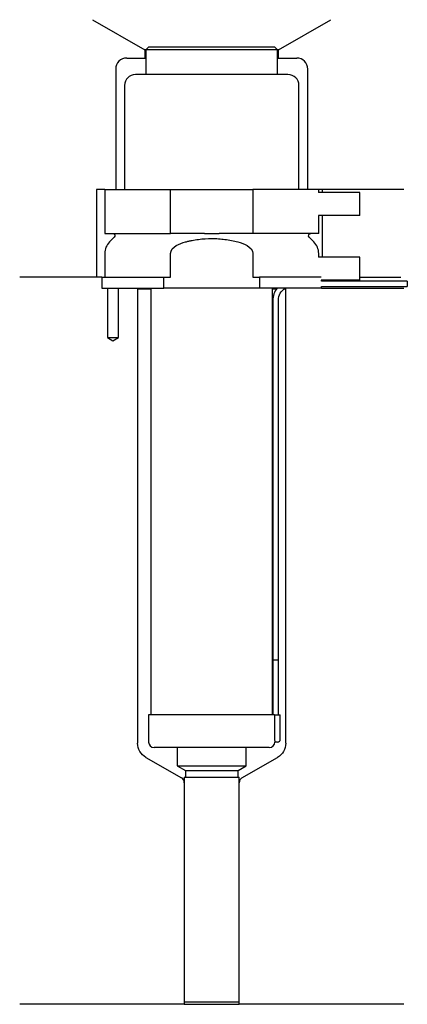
# Model space of a CAD drawing. Header units: millimetres. Extents: x 33 to 104, y 221 to 401.
import ezdxf

# ---------------------------------------------------------------- set-up
doc = ezdxf.new("R2010")
doc.units = ezdxf.units.MM
for name, color, linetype in [('201', 7, 'Continuous'), ('30', 7, 'Continuous'), ('32', 7, 'Continuous')]:
    doc.layers.add(name, color=color, linetype=linetype)

msp = doc.modelspace()

# ---------------------------------------------------------------- linework, layer by layer
at = {"layer": '201', "color": 113}
for p, q in [((46.4, 401.03), (55.92, 395.53)), ((80.32, 395.53), (89.85, 401.03)), ((55.92, 395.53), (55.92, 394.03)), ((56.12, 395.53), (55.92, 395.53)), ((80.32, 395.53), (80.12, 395.53)), ((80.32, 394.03), (80.32, 395.53)), ((52.62, 394.03), (55.92, 394.03)), ((55.92, 394.03), (56.12, 394.03)), ((80.12, 394.03), (80.32, 394.03)), ((80.32, 394.03), (83.62, 394.03)), ((50.62, 392.03), (50.62, 370.03)), ((85.62, 370.03), (85.62, 392.03)), ((48.62, 370.03), (47.12, 370.03)), ((47.12, 370.03), (47.12, 354.03)), ((103.12, 370.03), (87.62, 370.03)), ((88.25, 370.03), (88.25, 369.53)), ((88.25, 365.33), (88.25, 357.73)), ((47.12, 354.03), (33.12, 354.03)), ((48.12, 354.03), (33.12, 354.03)), ((48.12, 354.03), (48.12, 352.03)), ((95.12, 354.03), (102.6, 354.03)), ((95.12, 354.03), (102.6, 354.03)), ((49.12, 352.03), (49.12, 343.03)), ((51.12, 343.03), (51.12, 352.03)), ((54.52, 352.03), (54.62, 351.93)), ((54.62, 351.93), (57.02, 351.93)), ((54.62, 351.93), (54.62, 269.03)), ((79.22, 351.93), (79.97, 351.93)), ((81.42, 351.93), (81.62, 351.93)), ((81.62, 351.93), (81.72, 352.03)), ((81.62, 269.03), (81.62, 351.93)), ((88.12, 352.03), (103.12, 352.03)), ((49.12, 343.03), (50.12, 342.45)), ((50.12, 342.45), (51.12, 343.03)), ((56.12, 266.44), (62.62, 262.69)), ((73.63, 262.69), (80.12, 266.44)), ((63.12, 261.82), (63.12, 221.4)), ((73.13, 221.4), (73.13, 261.82)), ((63.12, 221.4), (33.12, 221.4)), ((63.12, 221.4), (73.13, 221.4)), ((103.12, 221.4), (73.13, 221.4))]:
    msp.add_line(p, q, dxfattribs=at)
for centre, radius, start, end in [((52.62, 392.03), 2, 90, 180), ((83.62, 392.03), 2, 0, 90), ((62.12, 261.82), 1, 0, 60), ((74.13, 261.82), 1, 120, 180)]:
    msp.add_arc(centre, radius, start, end, dxfattribs=at)
at = {"layer": '201', "color": 113, "extrusion": (0, 0, -1)}
for centre, start, end in [((-57.62, 269.03), 300, 360), ((-78.62, 269.03), 180, 240)]:
    msp.add_arc(centre, 3, start, end, dxfattribs=at)
at = {"layer": '30', "color": 113}
for p, q in [((56.62, 396.03), (56.12, 395.53)), ((80.12, 395.53), (56.12, 395.53)), ((56.12, 395.53), (56.12, 391.03)), ((79.62, 396.03), (56.62, 396.03)), ((80.12, 395.53), (79.62, 396.03)), ((80.12, 391.03), (80.12, 395.53)), ((82.02, 391.03), (54.22, 391.03)), ((52.22, 389.03), (52.22, 370.03)), ((84.02, 370.03), (84.02, 389.03)), ((48.62, 370.03), (48.62, 362.03)), ((48.62, 370.03), (60.62, 370.03)), ((60.62, 370.03), (75.62, 370.03)), ((60.62, 362.03), (60.62, 370.03)), ((87.62, 370.03), (75.62, 370.03)), ((75.62, 370.03), (75.62, 362.03)), ((87.62, 369.53), (87.62, 370.03)), ((87.62, 362.03), (87.62, 365.33)), ((48.62, 362.03), (60.62, 362.03)), ((50.36, 361.34), (49.5, 360.49)), ((66.78, 362.03), (60.62, 362.03)), ((75.62, 362.03), (69.46, 362.03)), ((87.62, 362.03), (75.62, 362.03)), ((86.74, 360.49), (85.89, 361.34)), ((48.62, 358.37), (48.62, 354.03)), ((60.62, 354.03), (60.62, 358.37)), ((75.62, 358.37), (75.62, 354.03)), ((87.62, 357.73), (87.62, 358.37)), ((48.12, 354.03), (48.12, 352.03)), ((48.12, 354.03), (59.4, 354.03)), ((59.4, 354.03), (60.62, 354.03)), ((59.4, 352.03), (59.4, 354.03)), ((75.62, 354.03), (76.84, 354.03)), ((88.08, 354.03), (76.84, 354.03)), ((76.84, 354.03), (76.84, 352.03)), ((88.12, 353.33), (88.12, 353.53)), ((103.77, 353.33), (88.12, 353.33)), ((88.12, 352.33), (103.77, 352.33)), ((88.12, 352.03), (88.12, 352.33)), ((103.77, 353.33), (103.77, 352.33)), ((48.12, 352.03), (59.4, 352.03)), ((49.12, 352.03), (49.12, 343.03)), ((51.12, 343.03), (51.12, 352.03)), ((57.02, 352.03), (57.02, 274.23)), ((76.84, 352.03), (59.4, 352.03)), ((88.12, 352.03), (76.84, 352.03)), ((79.22, 274.23), (79.22, 352.03)), ((79.27, 349.83), (79.27, 284.23)), ((80.27, 284.23), (80.27, 349.83)), ((49.12, 343.03), (51.12, 343.03)), ((79.27, 284.23), (80.27, 284.23)), ((79.27, 284.23), (80.27, 284.23)), ((79.27, 284.23), (79.27, 274.23)), ((80.27, 274.23), (80.27, 284.23)), ((56.62, 274.23), (56.62, 269.23)), ((79.59, 274.23), (56.62, 274.23)), ((79.59, 274.23), (79.59, 269.73)), ((79.59, 274.23), (80.62, 274.23)), ((80.62, 269.73), (80.62, 274.23)), ((78.62, 268.23), (57.62, 268.23)), ((61.82, 268.23), (61.82, 264.89)), ((74.42, 264.89), (74.42, 268.23)), ((80.12, 269.23), (79.62, 269.23)), ((61.82, 264.89), (74.42, 264.89)), ((61.82, 264.89), (63.32, 264.03)), ((72.93, 264.03), (74.42, 264.89)), ((63.12, 262.83), (73.13, 262.83)), ((63.12, 262.83), (63.12, 221.83)), ((63.32, 264.03), (63.32, 262.83)), ((63.32, 264.03), (72.93, 264.03)), ((72.93, 262.83), (72.93, 264.03)), ((73.13, 221.83), (73.13, 262.83)), ((63.12, 221.83), (73.13, 221.83))]:
    msp.add_line(p, q, dxfattribs=at)
for centre, radius, start, end in [((54.22, 389.03), 2, 90, 180), ((82.02, 389.03), 2, 0, 90), ((51.62, 358.37), 3, 135, 180), ((84.62, 358.37), 3, 0, 45), ((82.77, 349.83), 3.5, 141.0539, 180), ((80.12, 269.73), 0.5, -90, 0), ((57.62, 269.23), 1, 180, 270), ((78.62, 269.23), 1, -90, 0)]:
    msp.add_arc(centre, radius, start, end, dxfattribs=at)
at = {"layer": '30', "color": 113, "extrusion": (0, 0, -1)}
for centre, radius, start, end in [((-50.07, 361.63), 0.4, 90, 225), ((-86.17, 361.63), 0.4, -45, 90), ((-82.77, 349.83), 2.5, 0, 61.6416)]:
    msp.add_arc(centre, radius, start, end, dxfattribs=at)
at = {"layer": '30', "color": 113}
for points, knots in [([(63.35, 360.49), (63.55, 360.54), (63.74, 360.59), (64.14, 360.68), (64.34, 360.72), (64.93, 360.83), (65.32, 360.9), (66.52, 361.06), (67.32, 361.11), (68.32, 361.11), (68.53, 361.11), (68.93, 361.09), (69.13, 361.08), (69.74, 361.04), (70.14, 361), (71.33, 360.84), (72.12, 360.69), (72.89, 360.49)], [0, 0, 0, 0, 0.0625, 0.0625, 0.125, 0.125, 0.25, 0.25, 0.5, 0.5, 0.5625, 0.5625, 0.625, 0.625, 0.75, 0.75, 1, 1, 1, 1]), ([(66.78, 362.03), (67.23, 362.03), (67.67, 362.02), (68.23, 362.02), (68.34, 362.02), (68.57, 362.02), (68.68, 362.02), (69.02, 362.03), (69.24, 362.03), (69.46, 362.03)], [0, 0, 0, 0, 0.5, 0.5, 0.625, 0.625, 0.75, 0.75, 1, 1, 1, 1]), ([(60.62, 358.37), (60.62, 358.99), (61.12, 359.49), (62.17, 360.14), (62.76, 360.34), (63.35, 360.49)], [0, 0, 0, 0, 0.5, 0.5, 1, 1, 1, 1]), ([(72.89, 360.49), (73.49, 360.34), (74.07, 360.14), (75.12, 359.49), (75.62, 358.98), (75.62, 358.37)], [0, 0, 0, 0, 0.5, 0.5, 1, 1, 1, 1]), ([(79.59, 269.73), (79.59, 269.67), (79.59, 269.62), (79.6, 269.51), (79.6, 269.46), (79.6, 269.37), (79.6, 269.34), (79.61, 269.28), (79.61, 269.26), (79.61, 269.24), (79.62, 269.23), (79.62, 269.23)], [0, 0, 0, 0, 0.208381, 0.208381, 0.416996, 0.416996, 0.625825, 0.625825, 0.83609, 0.83609, 1, 1, 1, 1])]:
    msp.add_open_spline(points, degree=3, knots=knots, dxfattribs=at)
at = {"layer": '32', "color": 113}
for p, q in [((95.12, 369.53), (87.58, 369.53)), ((95.12, 365.33), (95.12, 369.53)), ((95.12, 365.33), (87.58, 365.33)), ((95.12, 357.73), (87.58, 357.73)), ((95.12, 353.53), (95.12, 357.73)), ((95.12, 353.53), (88.08, 353.53))]:
    msp.add_line(p, q, dxfattribs=at)

doc.saveas('drawing.dxf')
